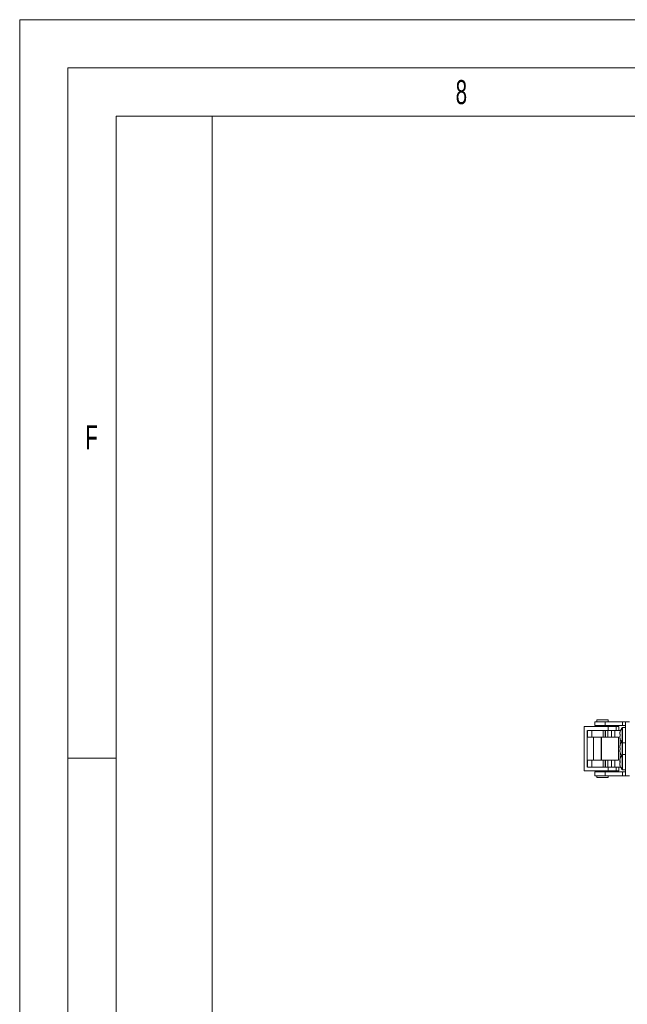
# Model space of a CAD drawing. Header units: millimetres. Extents: x 0 to 594, y 0 to 420.
# Tile 39 of 75: x 0 to 63, y 318 to 420. Entities that reach past the tile are written whole.
import ezdxf

# ---------------------------------------------------------------- set-up
doc = ezdxf.new("R2010")
doc.units = ezdxf.units.MM
doc.styles.add('SLDTEXTSTYLE0', font='TXT', dxfattribs={"width": 0.638186})

msp = doc.modelspace()

# ---------------------------------------------------------------- linework, layer by layer
at = {"color": 133, "linetype": 'Continuous', "lineweight": 0}
for p, q in [((594, 420), (0, 420)), ((0, 420), (0, 0)), ((5, 415), (5, 5)), ((589, 415), (5, 415)), ((10, 410), (10, 343.333)), ((81.75, 410), (10, 410)), ((20, 410), (20, 10)), ((5, 343.333), (10, 343.333)), ((10, 343.333), (10, 276.667))]:
    msp.add_line(p, q, dxfattribs=at)
at = {"color": 7, "linetype": 'Continuous', "lineweight": 15}
for p, q in [((58.606, 342.009), (58.606, 346.609)), ((61.085, 346.609), (58.606, 346.609)), ((59.707, 347.109), (59.707, 346.709)), ((59.707, 347.109), (60.794, 347.109)), ((59.707, 346.709), (60.794, 346.709)), ((59.907, 347.309), (59.907, 347.109)), ((61.107, 347.309), (59.907, 347.309)), ((60.307, 346.709), (60.307, 346.609)), ((60.707, 346.609), (60.707, 346.709)), ((60.794, 346.709), (60.794, 347.109)), ((60.794, 347.109), (62.573, 347.109)), ((62.573, 346.709), (60.794, 346.709)), ((61.085, 346.209), (61.085, 346.609)), ((61.085, 346.609), (61.927, 346.609)), ((61.107, 347.109), (61.107, 347.309)), ((61.927, 346.609), (61.927, 346.209)), ((61.927, 346.609), (62.197, 346.609)), ((62.197, 346.209), (62.197, 346.609)), ((62.573, 347.109), (62.573, 346.709)), ((62.573, 347.109), (62.907, 347.109)), ((62.573, 346.709), (62.907, 346.709)), ((62.907, 347.109), (62.907, 346.709)), ((63.307, 347.109), (62.907, 347.109)), ((62.907, 346.709), (62.907, 341.909)), ((58.927, 342.409), (58.927, 346.209)), ((58.939, 346.209), (58.939, 345.509)), ((58.94, 346.209), (59.398, 346.209)), ((59.398, 345.509), (59.398, 346.209)), ((59.398, 346.209), (60.564, 346.209)), ((60.564, 346.209), (60.564, 345.509)), ((60.564, 346.209), (60.636, 346.209)), ((60.636, 346.209), (61.085, 346.209)), ((60.801, 346.209), (60.801, 345.509)), ((60.818, 345.509), (60.818, 346.209)), ((61.071, 345.509), (61.071, 346.209)), ((61.927, 346.209), (61.085, 346.209)), ((61.428, 346.209), (61.428, 345.509)), ((61.786, 346.209), (61.786, 345.509)), ((62.196, 346.209), (61.927, 346.209)), ((62.33, 346.209), (62.196, 346.209)), ((62.303, 345.812), (62.303, 345.883)), ((62.354, 345.812), (62.303, 345.812)), ((62.303, 345.536), (62.303, 345.606)), ((62.303, 345.606), (62.354, 345.606)), ((62.33, 346.209), (62.33, 346.021)), ((62.33, 345.812), (62.33, 345.606)), ((62.35, 346.108), (62.354, 346.106)), ((62.907, 346.509), (62.598, 346.509)), ((58.939, 345.509), (59.398, 345.509)), ((59.398, 345.509), (60.564, 345.509)), ((59.575, 345.509), (59.575, 343.109)), ((60.375, 343.109), (60.375, 345.509)), ((60.415, 343.109), (60.415, 345.509)), ((60.564, 345.509), (60.801, 345.509)), ((60.801, 345.509), (60.818, 345.509)), ((60.818, 345.509), (61.071, 345.509)), ((61.071, 345.509), (61.428, 345.509)), ((61.428, 345.509), (61.786, 345.509)), ((61.786, 345.509), (62.165, 345.509)), ((62.165, 345.509), (62.165, 343.109)), ((62.33, 345.397), (62.33, 344.621)), ((62.35, 344.709), (62.33, 344.709)), ((62.354, 345.313), (62.35, 345.311)), ((62.35, 344.708), (62.354, 344.706)), ((62.598, 344.909), (62.907, 344.909)), ((62.303, 344.412), (62.303, 344.483)), ((62.354, 344.412), (62.303, 344.412)), ((62.303, 344.136), (62.303, 344.206)), ((62.303, 344.206), (62.354, 344.206)), ((62.33, 344.412), (62.33, 344.206)), ((62.33, 343.997), (62.33, 343.237)), ((62.33, 343.909), (62.35, 343.909)), ((62.354, 343.913), (62.35, 343.911)), ((62.907, 343.709), (62.598, 343.709)), ((58.939, 343.109), (58.939, 342.409)), ((59.398, 343.109), (58.939, 343.109)), ((59.398, 342.409), (59.398, 343.109)), ((60.564, 343.109), (59.398, 343.109)), ((60.564, 343.109), (60.564, 342.409)), ((60.801, 343.109), (60.564, 343.109)), ((60.801, 342.409), (60.801, 343.109)), ((60.818, 343.109), (60.801, 343.109)), ((60.818, 342.409), (60.818, 343.109)), ((61.071, 343.109), (60.818, 343.109)), ((61.071, 343.109), (61.071, 342.409)), ((61.428, 343.109), (61.071, 343.109)), ((61.428, 343.109), (61.428, 342.409)), ((61.786, 343.109), (61.428, 343.109)), ((61.786, 343.109), (61.786, 342.409)), ((62.165, 343.109), (61.786, 343.109)), ((62.303, 343.049), (62.303, 343.102)), ((62.303, 343.05), (62.303, 342.971)), ((62.303, 342.763), (62.303, 342.848)), ((62.303, 342.763), (62.303, 342.717)), ((62.33, 342.94), (62.33, 342.879)), ((62.33, 342.582), (62.33, 342.409)), ((58.606, 342.009), (61.085, 342.009)), ((59.398, 342.409), (58.94, 342.409)), ((60.564, 342.409), (59.398, 342.409)), ((59.707, 341.909), (59.707, 341.509)), ((59.707, 341.909), (60.794, 341.909)), ((60.794, 341.509), (59.707, 341.509)), ((59.907, 341.509), (59.907, 341.309)), ((60.307, 342.009), (60.307, 341.909)), ((60.636, 342.409), (60.564, 342.409)), ((61.085, 342.409), (60.636, 342.409)), ((60.707, 341.909), (60.707, 342.009)), ((60.794, 341.509), (60.794, 341.909)), ((60.794, 341.909), (62.573, 341.909)), ((62.573, 341.509), (60.794, 341.509)), ((61.085, 342.009), (61.085, 342.409)), ((61.085, 342.409), (61.927, 342.409)), ((61.927, 342.009), (61.085, 342.009)), ((61.107, 341.309), (61.107, 341.509)), ((61.927, 342.409), (61.927, 342.009)), ((61.927, 342.409), (62.196, 342.409)), ((62.197, 342.009), (61.927, 342.009)), ((62.33, 342.409), (62.196, 342.409)), ((62.197, 342.009), (62.197, 342.409)), ((62.573, 341.909), (62.907, 341.909)), ((62.573, 341.909), (62.573, 341.509)), ((62.907, 341.509), (62.573, 341.509)), ((62.598, 342.109), (62.907, 342.109)), ((62.907, 341.909), (62.907, 341.509)), ((63.307, 341.509), (62.907, 341.509)), ((59.907, 341.309), (61.107, 341.309))]:
    msp.add_line(p, q, dxfattribs=at)
at = {"color": 8, "linetype": 'Continuous', "lineweight": 15}
for p, q in [((62.54, 345.709), (62.54, 346.48)), ((62.54, 344.939), (62.54, 345.709)), ((62.598, 345.709), (62.598, 346.509)), ((62.598, 344.909), (62.598, 345.709)), ((62.54, 344.309), (62.54, 344.939)), ((62.598, 344.309), (62.598, 344.909)), ((62.54, 343.68), (62.54, 344.309)), ((62.54, 343.083), (62.54, 343.68)), ((62.598, 343.709), (62.598, 344.309)), ((62.598, 343.089), (62.598, 343.709)), ((62.54, 342.139), (62.54, 343.083)), ((62.598, 342.109), (62.598, 343.089))]:
    msp.add_line(p, q, dxfattribs=at)
at = {"color": 7, "linetype": 'Continuous', "lineweight": 15}
for centre, radius, start, end in [((63.587, 345.709), 1.296, 162.16487, 172.30324), ((63.587, 345.709), 1.296, 187.69676, 197.83513), ((63.587, 345.709), 1.3, 143.64163, 162.13742), ((63.786, 345.709), 1.436, 175.88569, 184.11431), ((62.598, 346.437), 0.072, 90, 143.64163), ((63.587, 344.309), 1.296, 162.16487, 172.30324), ((63.587, 345.709), 1.3, 197.86258, 216.35837), ((63.587, 344.309), 1.3, 147.42103, 162.13742), ((62.598, 344.981), 0.072, 216.35837, 270), ((63.587, 344.309), 1.296, 187.69676, 197.83513), ((63.786, 344.309), 1.436, 175.88569, 184.11431), ((63.587, 344.309), 1.3, 197.86258, 212.57897), ((63.587, 342.909), 1.3, 143.64163, 161.72036), ((62.598, 343.637), 0.072, 90, 143.64163), ((63.527, 342.932), 1.235, 161.72052, 172.09828), ((62.449, 342.953), 0.174, 123.01155, 146.60147), ((62.449, 343.067), 0.174, 213.39853, 236.98845), ((62.449, 342.752), 0.174, 123.01155, 146.60147), ((63.527, 342.933), 1.235, 187.90172, 198.27948), ((63.527, 342.887), 1.235, 187.90172, 198.27948), ((63.713, 342.999), 1.363, 175.77746, 184.22254), ((62.424, 342.523), 0.0744, 161.84593, 198.15407), ((63.587, 342.909), 1.3, 198.27964, 216.35837), ((62.598, 342.181), 0.072, 216.35837, 270)]:
    msp.add_arc(centre, radius, start, end, dxfattribs=at)

# ---------------------------------------------------------------- texts
at = {"color": 254, "linetype": 'Continuous', "lineweight": 0, "char_height": 2.5, "attachment_point": 2, "style": 'SLDTEXTSTYLE0'}
for s, insert in [('8', (45.857, 413.735)), ('F', (7.465, 377.901))]:
    msp.add_mtext(s, dxfattribs=dict(at, insert=insert))

doc.saveas('drawing.dxf')
